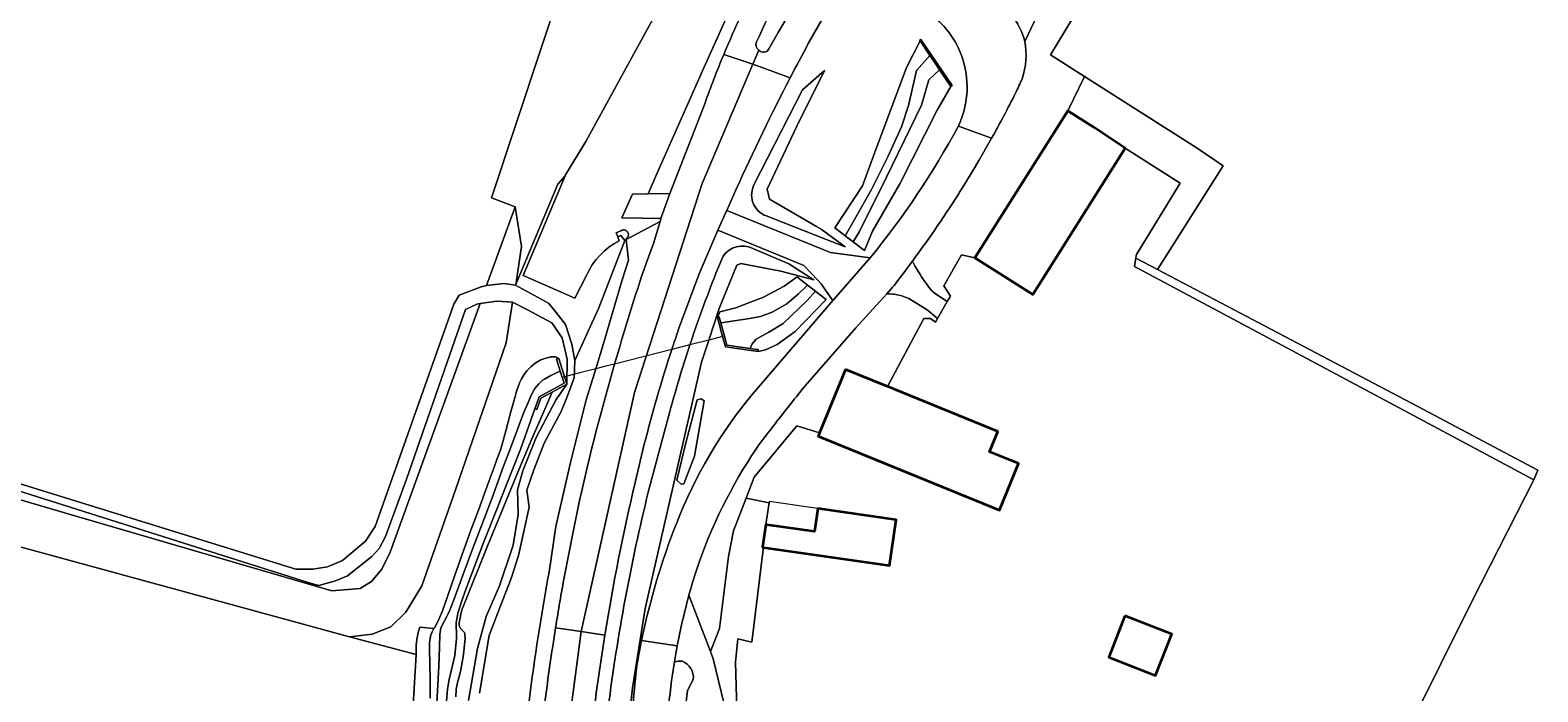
# Model space of a CAD drawing. Header units: metres. Extents: x 200176 to 205485, y 394066 to 399855.
# Tile 168 of 230: x 204211 to 204453, y 396291 to 396397. Entities that reach past the tile are written whole.
import ezdxf
from ezdxf.enums import TextEntityAlignment as Align

# ---------------------------------------------------------------- set-up
doc = ezdxf.new("R2010")
doc.units = ezdxf.units.M
for name, color, linetype, lineweight in [('B-WE-GR-BEPLANTING_CULTUUR_BOSPLANTSOEN-GV', 90, 'Continuous', 18), ('B-WE-GR-BOS_GEMENGD-GV', 40, 'Continuous', 13), ('B-WE-GR-BOS_LOOF-GV', 40, 'Continuous', 13), ('B-WE-GR-BOUWLAND-GV', 80, 'Continuous', 13), ('B-WE-GR-GRAS-GV', 60, 'Continuous', 13), ('B-WE-GW-TALUD_KRUIN-G', 90, 'Continuous', 18), ('B-WE-IE-TERREINAFSCHEIDING_KUNSTMATIG_MUUR-G', 90, 'IE-TERREINAFSCHEIDING-KUNSTMATIG-DICHT', 18), ('B-WE-IE-TERREINAFSCHEIDING_KUNSTMATIG_MUUR-GV', 90, 'Continuous', 18), ('B-WE-KW-KUNSTWERK_DUIKER-G', 170, 'Continuous', 18), ('B-WE-OG-BEBOUWING-GV', 7, 'Continuous', 35), ('B-WE-OG-BEBOUWING-T18', 10, 'Continuous', 18), ('B-WE-OG-BEBOUWING_LOODS-GV', 7, 'Continuous', 35), ('B-WE-OG-BEBOUWING_LUIFEL-GV', 7, 'Continuous', 18), ('B-WE-OG-BEBOUWING_SCHUUR-GV', 7, 'Continuous', 35), ('B-WE-OG-TERREIN_CULTUURSCHEIDING-GV', 7, 'Continuous', 18), ('B-WE-OG-TERREIN_ERF-GV', 7, 'Continuous', 18), ('B-WE-OG-WATER-GV', 130, 'Continuous', 18), ('B-WE-OG-WATER_GREPPEL-GV', 160, 'Continuous', 18), ('B-WE-OG-WATER_SLOOT-GV', 120, 'Continuous', 18), ('B-WE-OG-WEG-GV', 7, 'Continuous', 18), ('B-WE-VH-VERHARDING_ASFALT-GV', 252, 'Continuous', 18), ('B-WE-VH-VERHARDING_BETON-GV', 252, 'Continuous', 18), ('B-WE-VH-VERHARDING_BETONSTRAATSTEEN-GV', 252, 'Continuous', 18), ('B-WE-VH-VERHARDING_FUNDERING_ZAND-GV', 7, 'Continuous', 18)]:
    doc.layers.add(name, color=color, linetype=linetype, lineweight=lineweight)
doc.styles.add('NLCS-ISO-M20-T18', font='NLCS-ISO.ttf', dxfattribs={"height": 0.036})
doc.linetypes.add('IE-TERREINAFSCHEIDING-KUNSTMATIG-DICHT', pattern='A,8,-1,[82,NLCS.shx,S=0.75,R=90,X=0,Y=0],-1', length=10)

msp = doc.modelspace()

# ---------------------------------------------------------------- linework, layer by layer
at = {"layer": 'B-WE-GR-BEPLANTING_CULTUUR_BOSPLANTSOEN-GV', "flags": 128}
for points in [[(204306.454, 396363.867), (204306.267, 396363.7), (204302.052, 396352.888), (204298.211, 396344.437), (204298.124, 396341.642), (204297.033, 396338.713), (204296.049, 396336.232), (204293.273, 396331.149), (204291.654, 396326.877), (204290.526, 396323.584), (204290.87, 396320.862), (204289.183, 396313.072), (204287.996, 396309.409), (204286.297, 396304.997), (204284.454, 396300.263), (204282.909, 396290.964)], [(204294.079, 396310.413), (204295.154, 396317.776), (204297.507, 396328.003), (204300.059, 396338.108), (204301.568, 396343.069), (204302.811, 396347.155), (204305.811, 396357.384), (204306.834, 396360.519), (204306.454, 396363.867)]]:
    msp.add_lwpolyline(points, dxfattribs=at)
at = {"layer": 'B-WE-GR-BEPLANTING_CULTUUR_BOSPLANTSOEN-GV'}
msp.add_lwpolyline([(204290.871, 396289.72, -0.014472), (204294.079, 396310.413)], format="xyb", dxfattribs=at)
at = {"layer": 'B-WE-GR-BOS_GEMENGD-GV', "flags": 128}
msp.add_lwpolyline([(204325.572, 396426.379), (204299.999, 396379.568), (204296.737, 396374.224), (204296.681, 396374.091), (204289.942, 396358.041), (204295.918, 396355.441), (204298.212, 396354.443), (204300.092, 396358.062), (204300.521, 396358.937), (204301.023, 396359.773), (204301.594, 396360.563), (204302.229, 396361.302), (204302.925, 396361.985), (204303.675, 396362.607), (204304.476, 396363.163), (204305.32, 396363.65), (204305.098, 396364.26), (204304.867, 396364.893), (204305.61, 396365.222), (204305.663, 396365.26), (204305.72, 396365.293), (204305.779, 396365.321), (204305.84, 396365.344), (204305.903, 396365.362), (204305.968, 396365.373), (204306.033, 396365.38), (204306.098, 396365.38), (204306.164, 396365.375), (204306.228, 396365.363), (204306.292, 396365.347), (204306.353, 396365.325), (204306.413, 396365.297), (204306.469, 396365.265), (204306.523, 396365.227), (204306.573, 396365.185), (204306.62, 396365.139), (204306.662, 396365.089), (204306.7, 396365.035), (204306.732, 396364.979), (204306.76, 396364.919), (204306.782, 396364.858), (204306.799, 396364.795), (204306.811, 396364.73), (204306.816, 396364.665), (204306.816, 396364.599), (204306.81, 396364.534), (204306.799, 396364.47), (204306.782, 396364.406), (204306.759, 396364.345), (204306.731, 396364.286), (204306.698, 396364.229), (204306.66, 396364.176), (204306.618, 396364.126), (204306.571, 396364.08), (204306.521, 396364.038), (204306.454, 396363.867), (204311.902, 396366.761), (204312.035, 396367.199), (204309.032, 396367.254), (204305.756, 396367.313), (204307.478, 396371.154), (204309.98, 396371.184), (204311.341, 396374.261), (204318.922, 396391.401), (204325.971, 396407.169)], dxfattribs=at)
at = {"layer": 'B-WE-GR-BOS_LOOF-GV', "flags": 128}
for points in [[(204288.644, 396369.096), (204289.67, 396362.718), (204288.775, 396356.961), (204288.705, 396356.511), (204295.485, 396372.756), (204296.681, 396374.091), (204296.737, 396374.224), (204299.999, 396379.568), (204325.572, 396426.379), (204332.929, 396442.755), (204334.754, 396446.912), (204340.129, 396459.323), (204340.287, 396459.689), (204329.392, 396470.096), (204320.588, 396478.386), (204284.86, 396370.52)], [(204289.67, 396362.718), (204288.644, 396369.096), (204284.05, 396356.445), (204286.804, 396356.806), (204288.705, 396356.511), (204288.775, 396356.961)]]:
    msp.add_lwpolyline(points, close=True, dxfattribs=at)
msp.add_lwpolyline([(204199.089, 396317.195), (204262.031, 396300.019), (204265.695, 396300.48), (204268.663, 396301.647), (204271.105, 396303.966), (204273.651, 396308.241), (204279.052, 396323.663), (204287.187, 396347.267), (204288.236, 396353.794), (204285.715, 396353.967), (204283.022, 396353.579), (204268.55, 396313.639), (204267.236, 396310.921), (204265.57, 396308.926), (204263.768, 396307.808), (204259.205, 396307.423), (204217.018, 396319.71), (204200.994, 396324.428)], dxfattribs=at)
at = {"layer": 'B-WE-GR-BOUWLAND-GV', "flags": 128}
msp.add_lwpolyline([(204271.807, 396280.985), (204272.759, 396297.209), (204262.031, 396300.019), (204199.089, 396317.195)], dxfattribs=at)
at = {"layer": 'B-WE-GR-GRAS-GV', "flags": 128}
for points in [[(204374.889, 396405.095), (204370.436, 396395.656)], [(204352.428, 396360.376), (204352.805, 396359.643), (204353.209, 396358.924), (204353.638, 396358.22), (204353.862, 396357.874), (204354.092, 396357.532), (204354.571, 396356.861), (204355.074, 396356.208), (204355.6, 396355.573), (204356.3, 396354.997), (204358.016, 396353.88), (204358.508, 396354.724), (204357.433, 396356.389), (204360.312, 396361.392), (204362.443, 396360.89), (204377.357, 396384.502), (204380.022, 396390.013), (204374.565, 396393.488), (204378.272, 396399.627)], [(204378.272, 396399.627), (204374.565, 396393.488), (204380.022, 396390.013), (204398.104, 396378.498), (204402.28, 396375.695), (204391.754, 396359.021), (204410.075, 396349.385), (204432.649, 396337.512), (204452.82, 396326.794), (204452.151, 396325.261), (204442.322, 396305.925), (204432.332, 396285.791)], [(204365.13, 396380.1), (204363.89, 396377.912), (204363.887, 396377.907), (204363.23, 396376.783), (204362.621, 396375.74), (204362.576, 396375.665), (204362.018, 396374.74), (204361.322, 396373.586), (204361.247, 396373.465), (204360.645, 396372.497), (204359.994, 396371.45), (204359.902, 396371.307), (204358.725, 396369.47), (204358.637, 396369.333), (204358.506, 396369.133), (204358.303, 396368.823), (204357.948, 396368.281), (204357.252, 396367.234), (204357.075, 396366.974), (204356.394, 396365.973), (204355.837, 396365.154), (204355.679, 396364.928), (204354.921, 396363.845), (204354.395, 396363.093), (204354.166, 396362.775), (204353.513, 396361.869), (204352.925, 396361.052), (204352.643, 396360.672), (204352.428, 396360.376)], [(204305.098, 396364.26), (204305.32, 396363.65), (204304.476, 396363.163), (204303.675, 396362.607), (204302.925, 396361.985), (204302.229, 396361.302), (204301.594, 396360.563), (204301.023, 396359.773), (204300.521, 396358.937), (204300.092, 396358.062), (204298.212, 396354.443), (204295.918, 396355.441), (204289.942, 396358.041), (204296.681, 396374.091), (204295.485, 396372.756), (204288.705, 396356.511), (204294.015, 396353.62), (204295.228, 396352.119), (204296.711, 396350.175), (204297.759, 396347.013), (204298.211, 396344.437), (204302.052, 396352.888), (204306.267, 396363.7)], [(204306.267, 396363.7), (204306.454, 396363.867), (204306.521, 396364.038), (204306.571, 396364.08), (204306.618, 396364.126), (204306.66, 396364.176), (204306.698, 396364.229), (204306.731, 396364.286), (204306.759, 396364.345), (204306.782, 396364.406), (204306.799, 396364.47), (204306.81, 396364.534), (204306.816, 396364.599), (204306.816, 396364.665), (204306.811, 396364.73), (204306.799, 396364.795), (204306.782, 396364.858), (204306.76, 396364.919), (204306.732, 396364.979), (204306.7, 396365.035), (204306.662, 396365.089), (204306.62, 396365.139), (204306.573, 396365.185), (204306.523, 396365.227), (204306.469, 396365.265), (204306.413, 396365.297), (204306.353, 396365.325), (204306.292, 396365.347), (204306.228, 396365.363), (204306.164, 396365.375), (204306.098, 396365.38), (204306.033, 396365.38), (204305.968, 396365.373), (204305.903, 396365.362), (204305.84, 396365.344), (204305.779, 396365.321), (204305.72, 396365.293), (204305.663, 396365.26), (204305.61, 396365.222), (204304.867, 396364.893), (204305.098, 396364.26)], [(204305.582, 396364.496), (204306.267, 396363.7)], [(204306.267, 396363.7), (204305.582, 396364.496)], [(204281.134, 396289.823), (204282.606, 396298.172), (204283.994, 396303.285), (204286.125, 396308.233), (204288.343, 396314.731), (204289.099, 396319.66), (204289.02, 396323.651), (204289.886, 396326.698), (204292.006, 396332.026), (204295.225, 396338.137), (204296.929, 396340.593), (204294.561, 396339.335), (204292.69, 396335.004), (204291.305, 396331.847), (204289.247, 396326.852), (204287.63, 396322.929), (204286.783, 396320.87), (204284.275, 396314.778), (204280.549, 396305.543), (204280.1, 396304.353), (204279.926, 396303.689), (204279.733, 396302.834), (204279.635, 396302.261), (204279.637, 396301.868), (204279.679, 396301.665), (204279.87, 396301.368), (204280.134, 396301.113), (204280.383, 396300.855), (204280.464, 396300.77), (204280.54, 396300.561), (204280.583, 396300.285), (204280.595, 396299.824), (204280.334, 396297.189), (204279.924, 396294.729), (204279.718, 396293.815), (204279.368, 396292.714), (204279.185, 396291.631), (204279.091, 396290.367)], [(204275.002, 396290.178), (204274.979, 396293.269), (204274.876, 396297.991), (204274.912, 396299.097), (204274.983, 396299.783), (204275.096, 396300.358), (204275.297, 396300.857), (204275.601, 396301.354), (204273.313, 396301.584), (204273.055, 396300.712), (204272.828, 396299.586), (204272.761, 396298.714), (204272.759, 396297.209), (204271.807, 396280.985)]]:
    msp.add_lwpolyline(points, dxfattribs=at)
at = {"layer": 'B-WE-GR-GRAS-GV'}
for points in [[(204370.436, 396395.656, -0.1287938), (204370.043, 396389.67)], [(204368.974, 396387.369, -0.0112601), (204365.13, 396380.1)], [(204370.043, 396389.67, -0.0058092), (204368.974, 396387.369)], [(204305.098, 396364.26, -0.0098513), (204305.582, 396364.496)], [(204305.582, 396364.496, 0.0098513), (204305.098, 396364.26)]]:
    msp.add_lwpolyline(points, format="xyb", dxfattribs=at)
at = {"layer": 'B-WE-GR-GRAS-GV', "flags": 128}
for points in [[(204386.57, 396378.541), (204395.38, 396372.882), (204388.366, 396361.416), (204388.337, 396361.27), (204388.257, 396360.86), (204391.754, 396359.021), (204402.28, 396375.695), (204398.104, 396378.498), (204380.022, 396390.013), (204377.357, 396384.502), (204381.584, 396381.832)], [(204449.065, 396326.913), (204452.151, 396325.261), (204452.82, 396326.794), (204432.649, 396337.512), (204410.075, 396349.385), (204391.754, 396359.021), (204388.257, 396360.86), (204388.079, 396359.507), (204409.407, 396348.115), (204432.18, 396335.952)], [(204262.031, 396300.019), (204272.759, 396297.209), (204272.761, 396298.714), (204272.828, 396299.586), (204273.055, 396300.712), (204273.313, 396301.584), (204275.601, 396301.354), (204275.684, 396301.49), (204276.076, 396302.157), (204276.472, 396303.055), (204276.959, 396304.208), (204277.759, 396306.52), (204278.905, 396309.768), (204279.886, 396312.483), (204281.533, 396317.162), (204282.764, 396320.394), (204284.422, 396324.966), (204285.205, 396327.133), (204285.755, 396328.658), (204286.261, 396330.02), (204286.571, 396330.979), (204287.163, 396333.123), (204287.913, 396335.988), (204288.619, 396338.609), (204288.796, 396339.266), (204289.342, 396340.842), (204289.67, 396341.476), (204290.094, 396342.164), (204290.513, 396342.762), (204291.135, 396343.41), (204291.859, 396343.958), (204292.786, 396344.498), (204293.569, 396344.776), (204294.061, 396344.917), (204294.375, 396344.979), (204294.645, 396344.998), (204294.931, 396344.992), (204295.125, 396344.976), (204295.63, 396344.707), (204296.929, 396340.593), (204296.962, 396344.607), (204296.199, 396348.034), (204294.508, 396350.436), (204290.626, 396352.565), (204288.236, 396353.794), (204287.187, 396347.267), (204279.052, 396323.663), (204273.651, 396308.241), (204271.105, 396303.966), (204268.663, 396301.647), (204265.695, 396300.48)], [(204328.437, 396314.07), (204328.487, 396314.4), (204328.365, 396314.418), (204328.89, 396318.054), (204329.398, 396321.568), (204325.7, 396322.321), (204323.673, 396317.073), (204322.875, 396312.929), (204321.454, 396301.36), (204320.023, 396297.694), (204320.436, 396296.506), (204323.054, 396285.702), (204323.617, 396257.06), (204324.938, 396231.84), (204325.515, 396224.027), (204326.292, 396224.074), (204325.952, 396225.219), (204325.425, 396244.25), (204324.574, 396274.941), (204323.992, 396295.939), (204324.388, 396299.693), (204326.648, 396299.177)]]:
    msp.add_lwpolyline(points, close=True, dxfattribs=at)
at = {"layer": 'B-WE-GW-TALUD_KRUIN-G', "flags": 128}
for points in [[(204294.079, 396310.413), (204295.154, 396317.776), (204297.507, 396328.003), (204300.059, 396338.108), (204301.568, 396343.069), (204302.811, 396347.155), (204305.811, 396357.384), (204306.834, 396360.519), (204306.454, 396363.867)], [(204452.82, 396326.794), (204432.649, 396337.512), (204410.075, 396349.385), (204391.754, 396359.021), (204388.257, 396360.86)], [(204283.022, 396353.579), (204268.55, 396313.639), (204267.236, 396310.921), (204265.57, 396308.926), (204263.768, 396307.808), (204259.205, 396307.423), (204217.018, 396319.71), (204200.994, 396324.428), (204164.984, 396335.031), (204134.608, 396340.005), (204131.012, 396340.594), (204126.551, 396341.441)]]:
    msp.add_lwpolyline(points, dxfattribs=at)
at = {"layer": 'B-WE-GW-TALUD_KRUIN-G'}
msp.add_lwpolyline([(204290.871, 396289.72, -0.014472), (204294.079, 396310.413)], format="xyb", dxfattribs=at)
at = {"layer": 'B-WE-IE-TERREINAFSCHEIDING_KUNSTMATIG_MUUR-G', "flags": 128}
for points in [[(204358.583, 396388.424), (204358.791, 396388.564), (204356.278, 396392.292), (204353.782, 396395.996), (204353.574, 396395.856), (204353.651, 396395.741)], [(204353.651, 396395.741), (204355.215, 396393.422)], [(204355.215, 396393.422), (204356.072, 396392.15), (204356.788, 396391.087)], [(204356.788, 396391.087), (204358.583, 396388.424)], [(204339.97, 396365.729), (204341.095, 396364.855), (204341.626, 396364.447)], [(204341.626, 396364.447), (204342.267, 396363.958), (204342.908, 396363.47)], [(204342.908, 396363.47), (204343.401, 396363.087), (204344.733, 396362.056)], [(204333.886, 396357.824), (204335.022, 396356.952), (204335.596, 396356.512)], [(204335.596, 396356.512), (204336.232, 396356.024), (204336.853, 396355.547)], [(204336.853, 396355.547), (204337.455, 396355.085), (204338.578, 396354.223)], [(204321.385, 396351.417), (204321.101, 396351.334)], [(204321.101, 396351.334), (204321.95, 396348.244), (204322.396, 396346.619), (204327.655, 396345.87)]]:
    msp.add_lwpolyline(points, dxfattribs=at)
at = {"layer": 'B-WE-IE-TERREINAFSCHEIDING_KUNSTMATIG_MUUR-GV', "flags": 128}
for points in [[(204356.788, 396391.087), (204358.583, 396388.424), (204358.791, 396388.564), (204356.278, 396392.292), (204353.782, 396395.996), (204353.574, 396395.856), (204353.651, 396395.741), (204355.215, 396393.422), (204356.072, 396392.15)], [(204327.655, 396345.87), (204327.677, 396346.16), (204327.38, 396346.203), (204326.344, 396346.351), (204322.641, 396346.881), (204322.244, 396348.318), (204321.659, 396350.439), (204321.446, 396351.206), (204321.385, 396351.417), (204321.101, 396351.334), (204321.95, 396348.244), (204322.396, 396346.619)], [(204291.812, 396336.657), (204292.143, 396336.544), (204292.757, 396338.348), (204294.561, 396339.335), (204296.929, 396340.593), (204295.63, 396344.707), (204295.296, 396344.602), (204295.889, 396342.72), (204296.496, 396340.794), (204292.47, 396338.59)]]:
    msp.add_lwpolyline(points, close=True, dxfattribs=at)
at = {"layer": 'B-WE-KW-KUNSTWERK_DUIKER-G', "flags": 128}
for points in [[(204316.683, 396346.906), (204313.778, 396346.169)], [(204319.732, 396347.68), (204316.683, 396346.906)], [(204321.95, 396348.244), (204319.732, 396347.68)], [(204322.244, 396348.318), (204321.95, 396348.244)], [(204304.61, 396343.841), (204303.193, 396343.481)], [(204313.778, 396346.169), (204304.61, 396343.841)], [(204299.045, 396342.428), (204296.149, 396341.693)], [(204301.568, 396343.069), (204299.045, 396342.428)], [(204303.193, 396343.481), (204301.568, 396343.069)]]:
    msp.add_lwpolyline(points, dxfattribs=at)
at = {"layer": 'B-WE-OG-BEBOUWING-GV', "flags": 128}
for points in [[(204341.668, 396342.977), (204337.502, 396332.775), (204337.298, 396332.276), (204366.39, 396320.398), (204369.437, 396327.856), (204364.78, 396329.758), (204366.104, 396332.998), (204349.473, 396339.79), (204348.395, 396340.23)], [(204328.487, 396314.4), (204348.74, 396311.475), (204349.802, 396318.828), (204337.205, 396320.647), (204336.668, 396316.931), (204329.042, 396318.032), (204328.89, 396318.054), (204328.365, 396314.418)]]:
    msp.add_lwpolyline(points, close=True, dxfattribs=at)
at = {"layer": 'B-WE-OG-BEBOUWING_LOODS-GV', "flags": 128}
msp.add_lwpolyline([(204362.443, 396360.89), (204371.768, 396355.001), (204374.437, 396359.228), (204386.57, 396378.541), (204381.584, 396381.832), (204377.357, 396384.502)], close=True, dxfattribs=at)
at = {"layer": 'B-WE-OG-BEBOUWING_LUIFEL-GV', "flags": 128}
msp.add_lwpolyline([(204328.89, 396318.054), (204329.042, 396318.032), (204336.668, 396316.931), (204337.205, 396320.647), (204329.427, 396321.771), (204329.398, 396321.568)], close=True, dxfattribs=at)
at = {"layer": 'B-WE-OG-BEBOUWING_SCHUUR-GV', "flags": 128}
msp.add_lwpolyline([(204386.538, 396303.393), (204383.95, 396296.767), (204391.459, 396293.833), (204394.047, 396300.459)], close=True, dxfattribs=at)
at = {"layer": 'B-WE-OG-TERREIN_CULTUURSCHEIDING-GV', "flags": 128}
for points in [[(204137.576, 396346.791), (204253.446, 396310.912), (204256.182, 396310.912), (204258.5, 396311.298), (204260.914, 396312.295), (204262.975, 396314), (204264.617, 396315.416), (204266.162, 396317.765), (204278.789, 396353.463), (204279.674, 396354.903), (204283.179, 396356.24), (204284.05, 396356.445), (204288.644, 396369.096), (204284.86, 396370.52), (204320.588, 396478.386), (204320.231, 396478.722), (204319.114, 396479.773), (204315.62, 396478.367), (204242.368, 396503.683), (204245.831, 396513.24), (204163.902, 396540.871)], [(204344.171, 396454.057), (204344.569, 396461.485), (204343.175, 396461.532), (204343.541, 396457.308), (204343.005, 396449.71), (204342.829, 396447.088), (204341.463, 396442.665), (204338.773, 396437.133), (204335.501, 396429.985), (204332.774, 396423.76), (204326.371, 396408.144), (204325.971, 396407.169), (204318.922, 396391.401), (204311.341, 396374.261), (204309.98, 396371.184), (204313.495, 396371.227), (204319.065, 396385.64)], [(204338.38, 396400.073), (204337.86, 396399.145), (204335.703, 396395.301)], [(204326.923, 396372.498), (204334.754, 396387.865), (204338.326, 396391), (204333.852, 396382.076), (204329.087, 396371.956), (204329.487, 396370.32), (204337.009, 396365.936), (204337.788, 396365.482), (204341.397, 396362.815), (204341.593, 396362.67), (204341.358, 396362.763), (204337.522, 396364.282), (204329.367, 396367.511)], [(204329.367, 396367.511), (204337.522, 396364.282), (204341.358, 396362.763), (204341.593, 396362.67), (204341.397, 396362.815), (204337.788, 396365.482), (204337.009, 396365.936), (204329.487, 396370.32), (204329.087, 396371.956), (204333.852, 396382.076), (204338.326, 396391), (204334.754, 396387.865), (204326.923, 396372.498)], [(204359.752, 396381.998), (204359.793, 396382.075)], [(204324.12, 396371.921), (204322.609, 396368.529), (204338.171, 396362.191), (204339.261, 396361.747), (204340.466, 396361.591), (204345.655, 396360.919)], [(204310.822, 396363.207), (204311.902, 396366.761), (204306.454, 396363.867), (204306.834, 396360.519), (204305.811, 396357.384), (204302.811, 396347.155), (204301.568, 396343.069), (204300.059, 396338.108), (204297.507, 396328.003), (204295.154, 396317.776), (204294.079, 396310.413)], [(204339.663, 396354.054), (204338.59, 396355.544), (204337.741, 396356.723), (204337.206, 396357.304), (204335.009, 396359.688), (204321.188, 396365.335), (204319.132, 396360.602), (204318.186, 396358.358), (204314.882, 396349.446)], [(204303.588, 396288.711), (204307.112, 396288.431), (204307.466, 396291.831), (204309.527, 396304.603), (204314.134, 396324.686), (204318.578, 396344.119), (204319.732, 396347.68), (204321.384, 396352.782), (204324.228, 396359.735), (204324.842, 396359.994), (204331.284, 396358.773), (204336.608, 396357.366), (204332.574, 396359.946), (204326.778, 396362.409)], [(204326.778, 396362.409), (204332.574, 396359.946), (204336.608, 396357.366), (204331.284, 396358.773), (204324.842, 396359.994), (204324.228, 396359.735), (204321.384, 396352.782), (204319.732, 396347.68), (204318.578, 396344.119), (204314.134, 396324.686), (204309.527, 396304.603), (204307.466, 396291.831), (204307.112, 396288.431), (204307.534, 396288.398)], [(204326.721, 396339.021), (204339.663, 396354.054)], [(204310.012, 396323.243), (204313.467, 396336.202)], [(204313.467, 396336.202), (204310.012, 396323.243)], [(204309.37, 396330.951), (204307.91, 396324.796)], [(204296.554, 396309.822), (204297.952, 396316.91), (204298.952, 396321.902)], [(204315.437, 396296.1), (204314.806, 396296.136), (204314.207, 396296)], [(204314.466, 396277.813), (204316.407, 396283.344), (204316.4, 396285.849), (204316.235, 396287.127), (204316.1, 396289.654), (204316.297, 396291.387), (204317.238, 396293.198)]]:
    msp.add_lwpolyline(points, dxfattribs=at)
at = {"layer": 'B-WE-OG-TERREIN_CULTUURSCHEIDING-GV'}
for points in [[(204322.121, 396393.55, -0.0231686), (204328.321, 396406.617)], [(204359.747, 396394.678, 0.1600505), (204353.423, 396401.231)], [(204335.703, 396395.301, 0.0041682), (204332.79, 396389.801)], [(204359.793, 396382.075, 0.2270889), (204359.747, 396394.678)], [(204319.065, 396385.64, -0.0136653), (204322.121, 396393.55)], [(204332.79, 396389.801, 0.0136396), (204324.12, 396371.921)], [(204345.655, 396360.919, 0.0468003), (204359.752, 396381.998)], [(204329.367, 396367.511, -0.4703665), (204326.923, 396372.498)], [(204326.923, 396372.498, 0.4703665), (204329.367, 396367.511)], [(204305.43, 396346.615, -0.0191775), (204310.822, 396363.207)], [(204316.683, 396346.906, -0.0190709), (204322.017, 396361.174)], [(204322.017, 396361.174, 0.0190709), (204316.683, 396346.906)], [(204322.017, 396361.174, -0.3774856), (204326.778, 396362.409)], [(204326.778, 396362.409, 0.3774856), (204322.017, 396361.174)], [(204314.882, 396349.446, 0.0037503), (204313.778, 396346.169)], [(204304.61, 396343.841, -0.0021851), (204305.43, 396346.615)], [(204313.467, 396336.202, -0.0140375), (204316.683, 396346.906)], [(204316.683, 396346.906, 0.0140375), (204313.467, 396336.202)], [(204298.952, 396321.902, -0.01549), (204304.61, 396343.841)], [(204313.778, 396346.169, 0.0176173), (204309.37, 396330.951)], [(204314.586, 396318.353, -0.0797091), (204326.721, 396339.021)], [(204307.91, 396324.796, 0.0182544), (204303.033, 396300.309)], [(204303.588, 396288.711, -0.0290249), (204310.012, 396323.243)], [(204310.012, 396323.243, 0.0290249), (204303.588, 396288.711)], [(204308.941, 396299.447, -0.0438554), (204314.586, 396318.353)], [(204294.079, 396310.413, 0.014472), (204290.871, 396289.72)], [(204295.125, 396301.479, -0.0058853), (204296.554, 396309.822)], [(204293.42, 396289.518, -0.0082406), (204295.125, 396301.479)], [(204303.033, 396300.309, 0.0084185), (204301.387, 396288.886)], [(204308.101, 396294.878, -0.0105124), (204308.941, 396299.447)], [(204314.207, 396296, 0.0186927), (204313.185, 396287.949)], [(204317.238, 396293.198, 0.3434412), (204315.437, 396296.1)], [(204307.534, 396288.398, -0.0110075), (204308.101, 396294.878)]]:
    msp.add_lwpolyline(points, format="xyb", dxfattribs=at)
at = {"layer": 'B-WE-OG-TERREIN_CULTUURSCHEIDING-GV', "flags": 128}
for points in [[(204344.733, 396362.056), (204343.401, 396363.087), (204342.908, 396363.47), (204342.267, 396363.958), (204341.626, 396364.447), (204341.095, 396364.855), (204339.97, 396365.729), (204344.41, 396372.471), (204346.187, 396377.261), (204350.601, 396389.166), (204351.454, 396391.466), (204353.651, 396395.741), (204353.574, 396395.856), (204353.782, 396395.996), (204356.278, 396392.292), (204358.791, 396388.564), (204358.583, 396388.424), (204356.402, 396384.622), (204350.373, 396372.764), (204346.001, 396365.189)], [(204338.578, 396354.223), (204333.59, 396349.063), (204330.701, 396346.999), (204328.846, 396346.151), (204327.655, 396345.87), (204322.396, 396346.619), (204321.95, 396348.244), (204321.101, 396351.334), (204321.487, 396352.215), (204324.06, 396352.867), (204326.003, 396353.609), (204328.387, 396354.52), (204331.839, 396356.354), (204333.886, 396357.824), (204335.022, 396356.952), (204335.596, 396356.512), (204336.232, 396356.024), (204336.853, 396355.547), (204337.455, 396355.085)], [(204134.608, 396340.005), (204164.984, 396335.031), (204200.994, 396324.428), (204217.018, 396319.71), (204259.205, 396307.423), (204263.768, 396307.808), (204265.57, 396308.926), (204267.236, 396310.921), (204268.55, 396313.639), (204283.022, 396353.579), (204282.506, 396353.448), (204280.658, 396352.623), (204271.176, 396325.366), (204267.841, 396316.138), (204266.819, 396314.212), (204265.64, 396312.914), (204261.708, 396309.848), (204259.782, 396309.022), (204257.108, 396308.275), (204255.571, 396308.677), (204179.945, 396332.609), (204138.553, 396345.322), (204136.597, 396345.687)], [(204317.422, 396329.047), (204315.735, 396324.579), (204315.273, 396324.571), (204314.581, 396325.178), (204316.062, 396331.175), (204317.871, 396338.108), (204318.524, 396338.246), (204318.985, 396337.96)]]:
    msp.add_lwpolyline(points, close=True, dxfattribs=at)
at = {"layer": 'B-WE-OG-TERREIN_ERF-GV', "flags": 128}
msp.add_lwpolyline([(204432.332, 396285.791), (204442.322, 396305.925), (204452.151, 396325.261), (204449.065, 396326.913), (204432.18, 396335.952), (204409.407, 396348.115), (204388.079, 396359.507), (204388.257, 396360.86), (204388.337, 396361.27), (204388.366, 396361.416), (204395.38, 396372.882), (204386.57, 396378.541), (204374.437, 396359.228), (204371.768, 396355.001), (204362.443, 396360.89), (204360.312, 396361.392), (204357.433, 396356.389), (204358.508, 396354.724), (204358.016, 396353.88), (204356.438, 396351.172), (204356.094, 396350.584), (204355.339, 396351.169), (204354.267, 396351.184), (204348.395, 396340.23), (204349.473, 396339.79), (204366.104, 396332.998), (204364.78, 396329.758), (204369.437, 396327.856), (204366.39, 396320.398), (204337.298, 396332.276), (204337.502, 396332.775), (204333.876, 396333.944), (204327.004, 396325.698), (204325.7, 396322.321), (204329.398, 396321.568), (204328.89, 396318.054), (204329.042, 396318.032), (204336.668, 396316.931), (204337.205, 396320.647), (204349.802, 396318.828), (204348.74, 396311.475), (204328.487, 396314.4), (204328.437, 396314.07), (204326.648, 396299.177), (204324.388, 396299.693), (204323.992, 396295.939), (204324.574, 396274.941)], dxfattribs=at)
at = {"layer": 'B-WE-OG-WATER-GV', "flags": 128}
for points in [[(204355.215, 396393.422), (204353.088, 396390.964), (204351.782, 396385.39), (204350.648, 396381.934), (204348.475, 396377.114), (204345.854, 396371.876), (204342.627, 396366.198), (204341.626, 396364.447), (204342.267, 396363.958), (204342.908, 396363.47), (204343.937, 396365.118), (204348.229, 396373.861), (204353.864, 396385.445), (204355.066, 396389.508), (204356.788, 396391.087), (204356.072, 396392.15)], [(204335.596, 396356.512), (204334.128, 396355.116), (204332.227, 396353.529), (204329.882, 396352.187), (204328, 396351.455), (204325.949, 396351.126), (204321.659, 396350.439), (204322.244, 396348.318), (204322.641, 396346.881), (204326.344, 396346.351), (204326.704, 396347.105), (204327.32, 396347.849), (204329.361, 396348.974), (204331.683, 396350.331), (204335.506, 396354.062), (204336.853, 396355.547), (204336.232, 396356.024)]]:
    msp.add_lwpolyline(points, close=True, dxfattribs=at)
msp.add_lwpolyline([(204277.547, 396289.065), (204277.792, 396291.603), (204278.057, 396293.172), (204278.93, 396297.038), (204279.201, 396299.736), (204279.235, 396300.582), (204279.209, 396300.944), (204279.207, 396300.963), (204279.207, 396300.968), (204279.187, 396301.345), (204279.165, 396301.697), (204279.162, 396301.982), (204279.156, 396302.305), (204279.251, 396302.884), (204279.451, 396303.815), (204280.016, 396305.639), (204280.588, 396307.356), (204283.486, 396315.032), (204286.032, 396321.338), (204287.114, 396324.075), (204289.574, 396330.294), (204291.812, 396336.657), (204292.47, 396338.59), (204296.496, 396340.794), (204295.889, 396342.72), (204295.273, 396342.452), (204294.373, 396342.005), (204293.364, 396341.439), (204292.966, 396341.217), (204292.423, 396340.654), (204291.81, 396339.928), (204291.285, 396338.943), (204290.619, 396337.393), (204290.314, 396336.715), (204289.998, 396335.933), (204287.718, 396329.906), (204286.793, 396327.461), (204284.941, 396322.331), (204281.791, 396314.092), (204280.215, 396309.911), (204278.803, 396305.964), (204278.028, 396304.037), (204277.27, 396302.586), (204276.786, 396301.585), (204276.668, 396301.201), (204276.642, 396301.117), (204276.591, 396300.76), (204276.548, 396300.394), (204276.51, 396298.391), (204276.363, 396295.332), (204276.045, 396289.397)], dxfattribs=at)
at = {"layer": 'B-WE-OG-WATER_GREPPEL-GV', "flags": 128}
msp.add_lwpolyline([(204317.422, 396329.047), (204318.985, 396337.96), (204318.524, 396338.246), (204317.871, 396338.108), (204316.062, 396331.175), (204314.581, 396325.178), (204315.273, 396324.571), (204315.735, 396324.579)], close=True, dxfattribs=at)
at = {"layer": 'B-WE-OG-WATER_SLOOT-GV', "flags": 128}
for points in [[(204353.651, 396395.741), (204351.454, 396391.466), (204350.601, 396389.166), (204346.187, 396377.261), (204344.41, 396372.471), (204339.97, 396365.729), (204341.095, 396364.855), (204341.626, 396364.447), (204342.627, 396366.198), (204345.854, 396371.876), (204348.475, 396377.114), (204350.648, 396381.934), (204351.782, 396385.39), (204353.088, 396390.964), (204355.215, 396393.422)], [(204342.908, 396363.47), (204343.401, 396363.087), (204344.733, 396362.056), (204346.001, 396365.189), (204350.373, 396372.764), (204356.402, 396384.622), (204358.583, 396388.424), (204356.788, 396391.087), (204355.066, 396389.508), (204353.864, 396385.445), (204348.229, 396373.861), (204343.937, 396365.118)], [(204321.385, 396351.417), (204321.446, 396351.206), (204321.659, 396350.439), (204325.949, 396351.126), (204328, 396351.455), (204329.882, 396352.187), (204332.227, 396353.529), (204334.128, 396355.116), (204335.596, 396356.512), (204335.022, 396356.952), (204333.886, 396357.824), (204331.839, 396356.354), (204328.387, 396354.52), (204326.003, 396353.609), (204324.06, 396352.867), (204321.487, 396352.215), (204321.101, 396351.334)], [(204326.344, 396346.351), (204327.38, 396346.203), (204327.677, 396346.16), (204327.655, 396345.87), (204328.846, 396346.151), (204330.701, 396346.999), (204333.59, 396349.063), (204338.578, 396354.223), (204337.455, 396355.085), (204336.853, 396355.547), (204335.506, 396354.062), (204331.683, 396350.331), (204329.361, 396348.974), (204327.32, 396347.849), (204326.704, 396347.105)]]:
    msp.add_lwpolyline(points, close=True, dxfattribs=at)
for points in [[(204276.045, 396289.397), (204276.363, 396295.332), (204276.51, 396298.391), (204276.548, 396300.394), (204276.591, 396300.76), (204276.642, 396301.117), (204276.668, 396301.201), (204276.786, 396301.585), (204277.27, 396302.586), (204278.028, 396304.037), (204278.803, 396305.964), (204280.215, 396309.911), (204281.791, 396314.092), (204284.941, 396322.331), (204286.793, 396327.461), (204287.718, 396329.906), (204289.998, 396335.933), (204290.314, 396336.715), (204290.619, 396337.393), (204291.285, 396338.943), (204291.81, 396339.928), (204292.423, 396340.654), (204292.966, 396341.217), (204293.364, 396341.439), (204294.373, 396342.005), (204295.273, 396342.452), (204295.889, 396342.72), (204295.296, 396344.602), (204295.63, 396344.707), (204295.125, 396344.976), (204294.931, 396344.992), (204294.645, 396344.998), (204294.375, 396344.979), (204294.061, 396344.917), (204293.569, 396344.776), (204292.786, 396344.498), (204291.859, 396343.958), (204291.135, 396343.41), (204290.513, 396342.762), (204290.094, 396342.164), (204289.67, 396341.476), (204289.342, 396340.842), (204288.796, 396339.266), (204288.619, 396338.609), (204287.913, 396335.988), (204287.163, 396333.123), (204286.571, 396330.979), (204286.261, 396330.02), (204285.755, 396328.658), (204285.205, 396327.133), (204284.422, 396324.966), (204282.764, 396320.394), (204281.533, 396317.162), (204279.886, 396312.483), (204278.905, 396309.768), (204277.759, 396306.52), (204276.959, 396304.208), (204276.472, 396303.055), (204276.076, 396302.157), (204275.684, 396301.49), (204275.601, 396301.354), (204275.297, 396300.857), (204275.096, 396300.358), (204274.983, 396299.783), (204274.912, 396299.097), (204274.876, 396297.991), (204274.979, 396293.269), (204275.002, 396290.178)], [(204279.091, 396290.367), (204279.185, 396291.631), (204279.368, 396292.714), (204279.718, 396293.815), (204279.924, 396294.729), (204280.334, 396297.189), (204280.595, 396299.824), (204280.583, 396300.285), (204280.54, 396300.561), (204280.464, 396300.77), (204280.383, 396300.855), (204280.134, 396301.113), (204279.87, 396301.368), (204279.679, 396301.665), (204279.637, 396301.868), (204279.635, 396302.261), (204279.733, 396302.834), (204279.926, 396303.689), (204280.1, 396304.353), (204280.549, 396305.543), (204284.275, 396314.778), (204286.783, 396320.87), (204287.63, 396322.929), (204289.247, 396326.852), (204291.305, 396331.847), (204292.69, 396335.004), (204294.561, 396339.335), (204292.757, 396338.348), (204292.143, 396336.544), (204291.812, 396336.657), (204289.574, 396330.294), (204287.114, 396324.075), (204286.032, 396321.338), (204283.486, 396315.032), (204280.588, 396307.356), (204280.016, 396305.639), (204279.451, 396303.815), (204279.251, 396302.884), (204279.156, 396302.305), (204279.162, 396301.982), (204279.165, 396301.697), (204279.187, 396301.345), (204279.207, 396300.968), (204279.207, 396300.963), (204279.209, 396300.944), (204279.235, 396300.582), (204279.201, 396299.736), (204278.93, 396297.038), (204278.057, 396293.172), (204277.792, 396291.603), (204277.547, 396289.065)]]:
    msp.add_lwpolyline(points, dxfattribs=at)
at = {"layer": 'B-WE-OG-WEG-GV', "flags": 128}
for points in [[(204316.542, 396306.716), (204320.023, 396297.694), (204321.454, 396301.36), (204322.875, 396312.929), (204323.673, 396317.073), (204325.7, 396322.321), (204327.004, 396325.698), (204333.876, 396333.944), (204337.502, 396332.775), (204341.668, 396342.977), (204348.395, 396340.23), (204354.267, 396351.184), (204355.339, 396351.169), (204356.094, 396350.584), (204356.438, 396351.172), (204354.797, 396352.545), (204351.827, 396354.36)], [(204350.69, 396354.806), (204350.22, 396354.929), (204349.743, 396355.02), (204349.504, 396355.053), (204349.261, 396355.079), (204348.776, 396355.105), (204348.29, 396355.099), (204343.827, 396350.198), (204343.346, 396349.669), (204335.193, 396340.35)]]:
    msp.add_lwpolyline(points, dxfattribs=at)
at = {"layer": 'B-WE-OG-WEG-GV'}
for points in [[(204351.827, 396354.36, 0.0419992), (204350.69, 396354.806)], [(204335.193, 396340.35, 0.0049209), (204330.716, 396334.707)], [(204330.716, 396334.707, 0.0029435), (204327.942, 396331.092)], [(204327.942, 396331.092, 0.0072239), (204326.656, 396329.181)], [(204326.656, 396329.181, 0.0677012), (204317.373, 396309.613)], [(204317.373, 396309.613, 0.0065173), (204316.542, 396306.716)]]:
    msp.add_lwpolyline(points, format="xyb", dxfattribs=at)
at = {"layer": 'B-WE-VH-VERHARDING_ASFALT-GV', "flags": 128}
for points in [[(204335.703, 396395.301), (204337.86, 396399.145), (204338.38, 396400.073), (204340.961, 396404.425), (204343.643, 396408.716), (204346.425, 396412.941), (204349.307, 396417.101), (204352.285, 396421.191), (204358.732, 396429.423), (204359.778, 396430.609), (204356.784, 396433.431), (204356.412, 396433.783), (204350.458, 396426.965)], [(204329.389, 396394.461), (204330.847, 396397.087), (204337.944, 396409.152)], [(204337.944, 396409.152), (204330.847, 396397.087), (204329.389, 396394.461)], [(204295.125, 396301.479), (204299.261, 396300.871), (204307.773, 396339.291), (204318.676, 396372.823), (204326.816, 396391.985), (204322.121, 396393.55)], [(204322.121, 396393.55), (204326.816, 396391.985), (204327.779, 396394.231)], [(204328.031, 396394.064), (204327.779, 396394.231), (204326.816, 396391.985), (204332.79, 396389.801)], [(204327.779, 396394.231), (204328.031, 396394.064)], [(204332.79, 396389.801), (204326.816, 396391.985), (204318.676, 396372.823), (204307.773, 396339.291), (204299.261, 396300.871), (204303.033, 396300.309)], [(204319.065, 396385.64), (204313.495, 396371.227), (204312.035, 396367.199)], [(204349.902, 396357.032), (204351.333, 396358.909), (204351.427, 396359.032), (204351.742, 396359.457), (204352.428, 396360.376), (204352.643, 396360.672), (204352.925, 396361.052), (204353.513, 396361.869), (204354.166, 396362.775), (204354.395, 396363.093), (204354.921, 396363.845), (204355.679, 396364.928), (204355.837, 396365.154), (204356.394, 396365.973), (204357.075, 396366.974), (204357.252, 396367.234), (204357.948, 396368.281), (204358.303, 396368.823), (204358.506, 396369.133), (204358.637, 396369.333), (204358.725, 396369.47), (204359.902, 396371.307), (204359.994, 396371.45), (204360.645, 396372.497), (204361.247, 396373.465), (204361.322, 396373.586), (204362.018, 396374.74), (204362.576, 396375.665), (204362.621, 396375.74), (204363.23, 396376.783), (204363.887, 396377.907), (204363.89, 396377.912), (204365.13, 396380.1), (204359.793, 396382.075), (204359.752, 396381.998)], [(204359.793, 396382.075), (204365.13, 396380.1)], [(204319.132, 396360.602), (204321.188, 396365.335), (204321.227, 396365.427), (204322.569, 396368.438), (204322.609, 396368.529), (204324.12, 396371.921)], [(204312.035, 396367.199), (204311.902, 396366.761), (204310.822, 396363.207)], [(204345.655, 396360.919), (204345.581, 396360.828), (204339.731, 396354.132), (204339.663, 396354.054), (204326.721, 396339.021)], [(204314.882, 396349.446), (204318.186, 396358.358), (204319.132, 396360.602)], [(204335.193, 396340.35), (204343.346, 396349.669), (204343.827, 396350.198), (204348.29, 396355.099), (204349.018, 396355.898)], [(204307.91, 396324.796), (204309.37, 396330.951)], [(204298.952, 396321.902), (204297.952, 396316.91), (204296.554, 396309.822)], [(204297.47, 396199.19), (204295.088, 396224.677), (204294.513, 396249.175), (204296.421, 396279.381), (204299.261, 396300.871), (204295.125, 396301.479)], [(204303.033, 396300.309), (204299.261, 396300.871), (204296.421, 396279.381), (204294.513, 396249.175), (204295.088, 396224.677), (204297.47, 396199.19)], [(204314.671, 396298.605), (204308.941, 396299.447)], [(204308.941, 396299.447), (204314.671, 396298.605)]]:
    msp.add_lwpolyline(points, dxfattribs=at)
at = {"layer": 'B-WE-VH-VERHARDING_ASFALT-GV'}
for points in [[(204335.313, 396410.642, 0.0324906), (204327.41, 396395.604)], [(204327.41, 396395.604, -0.0324906), (204335.313, 396410.642)], [(204328.321, 396406.617, 0.0231686), (204322.121, 396393.55)], [(204353.423, 396401.231, -0.1600505), (204359.747, 396394.678)], [(204370.436, 396395.656, 0.110343), (204368.303, 396399.941)], [(204327.41, 396395.604, 0.3867976), (204327.779, 396394.231)], [(204327.779, 396394.231, -0.3867976), (204327.41, 396395.604)], [(204332.79, 396389.801, -0.0041682), (204335.703, 396395.301)], [(204359.747, 396394.678, -0.2270889), (204359.793, 396382.075)], [(204370.043, 396389.67, 0.1287938), (204370.436, 396395.656)], [(204322.121, 396393.55, 0.0136653), (204319.065, 396385.64)], [(204328.031, 396394.064, 0.4189306), (204329.389, 396394.461)], [(204329.389, 396394.461, -0.4189306), (204328.031, 396394.064)], [(204324.12, 396371.921, -0.0136396), (204332.79, 396389.801)], [(204365.13, 396380.1, 0.0112601), (204368.974, 396387.369)], [(204368.974, 396387.369, 0.0058092), (204370.043, 396389.67)], [(204359.752, 396381.998, -0.0468003), (204345.655, 396360.919)], [(204310.822, 396363.207, 0.0191775), (204305.43, 396346.615)], [(204349.018, 396355.898, 0.0019522), (204349.902, 396357.032)], [(204313.778, 396346.169, -0.0037503), (204314.882, 396349.446)], [(204305.43, 396346.615, 0.0021851), (204304.61, 396343.841)], [(204304.61, 396343.841, 0.01549), (204298.952, 396321.902)], [(204309.37, 396330.951, -0.0176173), (204313.778, 396346.169)], [(204326.721, 396339.021, 0.0797091), (204314.586, 396318.353)], [(204330.716, 396334.707, -0.0049209), (204335.193, 396340.35)], [(204327.942, 396331.092, -0.0029435), (204330.716, 396334.707)], [(204326.656, 396329.181, -0.0072239), (204327.942, 396331.092)], [(204317.373, 396309.613, -0.0677012), (204326.656, 396329.181)], [(204303.033, 396300.309, -0.0182544), (204307.91, 396324.796)], [(204314.586, 396318.353, 0.0438554), (204308.941, 396299.447)], [(204296.554, 396309.822, 0.0058853), (204295.125, 396301.479)], [(204316.542, 396306.716, -0.0065173), (204317.373, 396309.613)], [(204314.671, 396298.605, -0.0193776), (204316.542, 396306.716)], [(204295.125, 396301.479, 0.0082406), (204293.42, 396289.518)], [(204301.387, 396288.886, -0.0084185), (204303.033, 396300.309)], [(204308.941, 396299.447, 0.0105124), (204308.101, 396294.878)], [(204314.207, 396296, -0.006152), (204314.671, 396298.605)], [(204313.185, 396287.949, -0.0186927), (204314.207, 396296)], [(204308.101, 396294.878, 0.0110075), (204307.534, 396288.398)]]:
    msp.add_lwpolyline(points, format="xyb", dxfattribs=at)
at = {"layer": 'B-WE-VH-VERHARDING_BETON-GV', "flags": 128}
msp.add_lwpolyline([(204370.436, 396395.656), (204374.889, 396405.095), (204378.541, 396412.838), (204378.783, 396413.351)], dxfattribs=at)
at = {"layer": 'B-WE-VH-VERHARDING_BETON-GV'}
msp.add_lwpolyline([(204368.303, 396399.941, -0.110343), (204370.436, 396395.656)], format="xyb", dxfattribs=at)
at = {"layer": 'B-WE-VH-VERHARDING_BETONSTRAATSTEEN-GV', "flags": 128}
for points in [[(204312.035, 396367.199), (204313.495, 396371.227), (204309.98, 396371.184), (204307.478, 396371.154), (204305.756, 396367.313), (204309.032, 396367.254)], [(204345.655, 396360.919), (204340.466, 396361.591), (204339.261, 396361.747), (204338.171, 396362.191), (204322.609, 396368.529), (204322.569, 396368.438), (204321.227, 396365.427), (204321.188, 396365.335), (204335.009, 396359.688), (204337.206, 396357.304), (204337.741, 396356.723), (204338.59, 396355.544), (204339.663, 396354.054), (204339.731, 396354.132), (204345.581, 396360.828)]]:
    msp.add_lwpolyline(points, close=True, dxfattribs=at)
at = {"layer": 'B-WE-VH-VERHARDING_FUNDERING_ZAND-GV', "flags": 128}
for points in [[(204358.016, 396353.88), (204356.3, 396354.997), (204355.6, 396355.573), (204355.074, 396356.208), (204354.571, 396356.861), (204354.092, 396357.532), (204353.862, 396357.874), (204353.638, 396358.22), (204353.209, 396358.924), (204352.805, 396359.643), (204352.428, 396360.376), (204351.742, 396359.457), (204351.427, 396359.032), (204351.333, 396358.909), (204349.902, 396357.032)], [(204282.909, 396290.964), (204284.454, 396300.263), (204286.297, 396304.997), (204287.996, 396309.409), (204289.183, 396313.072), (204290.87, 396320.862), (204290.526, 396323.584), (204291.654, 396326.877), (204293.273, 396331.149), (204296.049, 396336.232), (204297.033, 396338.713), (204298.124, 396341.642), (204298.211, 396344.437), (204297.759, 396347.013), (204296.711, 396350.175), (204295.228, 396352.119), (204294.015, 396353.62), (204288.705, 396356.511), (204286.804, 396356.806), (204284.05, 396356.445), (204283.179, 396356.24), (204279.674, 396354.903), (204278.789, 396353.463), (204266.162, 396317.765), (204264.617, 396315.416), (204262.975, 396314), (204260.914, 396312.295), (204258.5, 396311.298), (204256.182, 396310.912), (204253.446, 396310.912), (204137.576, 396346.791)], [(204349.018, 396355.898), (204348.29, 396355.099), (204348.776, 396355.105), (204349.261, 396355.079), (204349.504, 396355.053), (204349.743, 396355.02), (204350.22, 396354.929), (204350.69, 396354.806)], [(204179.945, 396332.609), (204255.571, 396308.677), (204257.108, 396308.275), (204259.782, 396309.022), (204261.708, 396309.848), (204265.64, 396312.914), (204266.819, 396314.212), (204267.841, 396316.138), (204271.176, 396325.366), (204280.658, 396352.623), (204282.506, 396353.448), (204283.022, 396353.579), (204285.715, 396353.967), (204288.236, 396353.794)], [(204288.236, 396353.794), (204290.626, 396352.565), (204294.508, 396350.436), (204296.199, 396348.034), (204296.962, 396344.607), (204296.929, 396340.593), (204295.225, 396338.137), (204292.006, 396332.026), (204289.886, 396326.698), (204289.02, 396323.651), (204289.099, 396319.66), (204288.343, 396314.731), (204286.125, 396308.233), (204283.994, 396303.285), (204282.606, 396298.172), (204281.134, 396289.823)], [(204351.827, 396354.36), (204354.797, 396352.545), (204356.438, 396351.172), (204358.016, 396353.88)], [(204317.238, 396293.198), (204316.297, 396291.387), (204316.1, 396289.654), (204316.235, 396287.127), (204318.179, 396287.164), (204319.18, 396285.738), (204323.054, 396285.702), (204320.436, 396296.506), (204320.023, 396297.694), (204316.542, 396306.716)], [(204314.207, 396296), (204314.806, 396296.136), (204315.437, 396296.1)]]:
    msp.add_lwpolyline(points, dxfattribs=at)
at = {"layer": 'B-WE-VH-VERHARDING_FUNDERING_ZAND-GV'}
for points in [[(204349.902, 396357.032, -0.0019522), (204349.018, 396355.898)], [(204350.69, 396354.806, -0.0419992), (204351.827, 396354.36)], [(204316.542, 396306.716, 0.0193776), (204314.671, 396298.605)], [(204314.671, 396298.605, 0.006152), (204314.207, 396296)], [(204315.437, 396296.1, -0.3434412), (204317.238, 396293.198)]]:
    msp.add_lwpolyline(points, format="xyb", dxfattribs=at)

# ---------------------------------------------------------------- texts
at = {"layer": 'B-WE-OG-BEBOUWING-T18', "style": 'NLCS-ISO-M20-T18'}
msp.add_text('2', height=0.036, rotation=337.8, dxfattribs=at).set_placement((204352.536, 396334.218), align=Align.MIDDLE)

doc.saveas('drawing.dxf')
